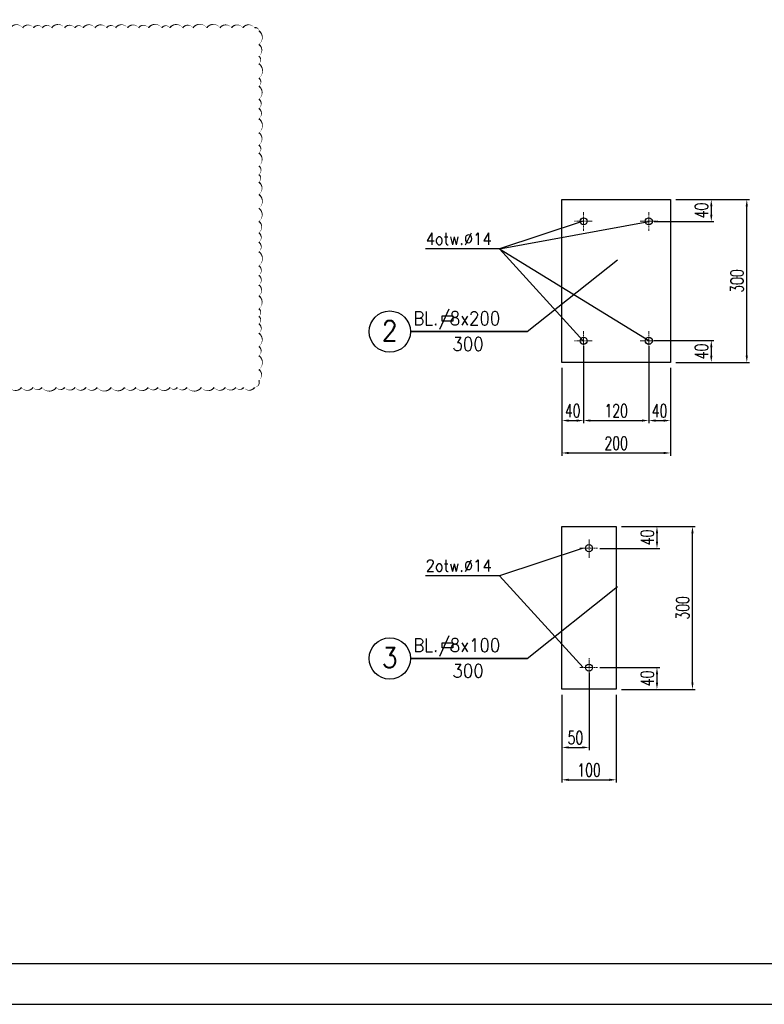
# Model space of a CAD drawing. Header units: centimetres. Extents: x -11084 to 13044, y 2736 to 15778.
# Tile 21 of 23: x 10318 to 11689, y 12810 to 14623. Entities that reach past the tile are written whole.
import ezdxf
from ezdxf.enums import TextEntityAlignment as Align

# ---------------------------------------------------------------- set-up
doc = ezdxf.new("R2010")
doc.units = ezdxf.units.CM
doc.linetypes.add('HIDDEN2', pattern=[4.7625, 3.175, -1.5875])
doc.layers.add('---Stal+widok', color=2, linetype='Continuous', lineweight=25)
doc.layers.add('_cienkie', color=9, linetype='Continuous', lineweight=9)
for name, color, linetype in [('2', 2, 'Continuous'), ('3', 3, 'Continuous'), ('5', 3, 'Continuous'), ('7', 5, 'Continuous'), ('K---rewizja_1', 230, 'Continuous')]:
    doc.layers.add(name, color=color, linetype=linetype)
doc.styles.add('O3', font='ROMANS.SHX', dxfattribs={"width": 0.85})
doc.styles.add('WYMIARY', font='ROMANS.shx', dxfattribs={"width": 0.7})
doc.dimstyles.new('10', dxfattribs={"dimtxt": 24, "dimasz": 12.5, "dimexe": 5, "dimexo": 10, "dimgap": 6, "dimtad": 1, "dimdec": 0, "dimrnd": 1, "dimzin": 9, "dimdsep": 46, "dimtxsty": 'WYMIARY', "dimcen": 5, "dimdle": 10, "dimclrd": 256, "dimclre": 256, "dimclrt": 11, "dimaunit": 1, "dimazin": 0, "dimtfac": 8e-05, "dimtdec": 0, "dimtix": 1, "dimtmove": 1, "dimatfit": 3, "dimfxl": 5, "dimtolj": 1, "dimtzin": 9, "dimarcsym": 0})

# ---------------------------------------------------------------- blocks, each defined once
blk = doc.blocks.new('*D404')
at = {"layer": '5', "lineweight": -2, "transparency": 16777216}
for p, q in [((11525.9, 14291.7), (11661.4, 14291.7)), ((11656.4, 14004.2), (11656.4, 14279.2)), ((11525.9, 13991.7), (11661.4, 13991.7))]:
    blk.add_line(p, q, dxfattribs=at)
at = {"layer": '5', "transparency": 16777216}
for points in [[(11654.3, 14279.2), (11658.4, 14279.2), (11656.4, 14291.7)], [(11654.3, 14004.2), (11658.4, 14004.2), (11656.4, 13991.7)]]:
    blk.add_solid(points, dxfattribs=at)
at = {"layer": 'Defpoints', "color": 0, "transparency": 16777216}
for p in [(11515.9, 14291.7), (11656.4, 14291.7), (11515.9, 13991.7)]:
    blk.add_point(p, dxfattribs=at)
at = {"layer": '5', "color": 11, "transparency": 16777216, "insert": (11638.4, 14141.7), "char_height": 24, "attachment_point": 5, "rotation": 90, "style": 'WYMIARY'}
blk.add_mtext('\\A1;300', dxfattribs=at)
blk = doc.blocks.new('*D405')
at = {"layer": '5', "lineweight": -2, "transparency": 16777216}
for p, q in [((11525.9, 14291.7), (11596, 14291.7)), ((11591, 14279.2), (11591, 14263.7)), ((11485.9, 14251.2), (11596, 14251.2))]:
    blk.add_line(p, q, dxfattribs=at)
at = {"layer": '5', "transparency": 16777216}
for points in [[(11589, 14279.2), (11593.1, 14279.2), (11591, 14291.7)], [(11589, 14263.7), (11593.1, 14263.7), (11591, 14251.2)]]:
    blk.add_solid(points, dxfattribs=at)
at = {"layer": 'Defpoints', "color": 0, "transparency": 16777216}
for p in [(11515.9, 14291.7), (11475.9, 14251.2), (11591, 14251.2)]:
    blk.add_point(p, dxfattribs=at)
at = {"layer": '5', "color": 11, "transparency": 16777216, "insert": (11573, 14271.5), "char_height": 24, "attachment_point": 5, "rotation": 90, "style": 'WYMIARY'}
blk.add_mtext('\\A1;40', dxfattribs=at)
blk = doc.blocks.new('*D397')
at = {"layer": '5', "lineweight": -2, "transparency": 16777216}
for p, q in [((11485.9, 14032.1), (11596, 14032.1)), ((11591, 14019.6), (11591, 14004.2)), ((11525.9, 13991.7), (11596, 13991.7))]:
    blk.add_line(p, q, dxfattribs=at)
at = {"layer": '5', "transparency": 16777216}
for points in [[(11589, 14019.6), (11593.1, 14019.6), (11591, 14032.1)], [(11589, 14004.2), (11593.1, 14004.2), (11591, 13991.7)]]:
    blk.add_solid(points, dxfattribs=at)
at = {"layer": 'Defpoints', "color": 0, "transparency": 16777216}
for p in [(11475.9, 14032.1), (11515.9, 13991.7), (11591, 13991.7)]:
    blk.add_point(p, dxfattribs=at)
at = {"layer": '5', "color": 11, "transparency": 16777216, "insert": (11573, 14011.9), "char_height": 24, "attachment_point": 5, "rotation": 90, "style": 'WYMIARY'}
blk.add_mtext('\\A1;40', dxfattribs=at)
blk = doc.blocks.new('*D398')
at = {"layer": '5', "lineweight": -2, "transparency": 16777216}
for p, q in [((11315.9, 13981.7), (11315.9, 13820)), ((11515.9, 13981.7), (11515.9, 13820)), ((11328.4, 13825), (11503.4, 13825))]:
    blk.add_line(p, q, dxfattribs=at)
at = {"layer": '5', "transparency": 16777216}
for points in [[(11328.4, 13827.1), (11328.4, 13822.9), (11315.9, 13825)], [(11503.4, 13827.1), (11503.4, 13822.9), (11515.9, 13825)]]:
    blk.add_solid(points, dxfattribs=at)
at = {"layer": 'Defpoints', "color": 0, "transparency": 16777216}
for p in [(11315.9, 13991.7), (11515.9, 13991.7), (11515.9, 13825)]:
    blk.add_point(p, dxfattribs=at)
at = {"layer": '5', "color": 11, "transparency": 16777216, "insert": (11415.9, 13843), "char_height": 24, "attachment_point": 5, "style": 'WYMIARY'}
blk.add_mtext('\\A1;200', dxfattribs=at)
blk = doc.blocks.new('*D399')
at = {"layer": '5', "lineweight": -2, "transparency": 16777216}
for p, q in [((11355.9, 14022.1), (11355.9, 13879.7)), ((11315.9, 13981.7), (11315.9, 13879.7)), ((11328.4, 13884.7), (11343.4, 13884.7))]:
    blk.add_line(p, q, dxfattribs=at)
at = {"layer": '5', "transparency": 16777216}
for points in [[(11328.4, 13886.7), (11328.4, 13882.6), (11315.9, 13884.7)], [(11343.4, 13886.7), (11343.4, 13882.6), (11355.9, 13884.7)]]:
    blk.add_solid(points, dxfattribs=at)
at = {"layer": 'Defpoints', "color": 0, "transparency": 16777216}
for p in [(11355.9, 14032.1), (11315.9, 13991.7), (11355.9, 13884.7)]:
    blk.add_point(p, dxfattribs=at)
at = {"layer": '5', "color": 11, "transparency": 16777216, "insert": (11335.9, 13902.7), "char_height": 24, "attachment_point": 5, "style": 'WYMIARY'}
blk.add_mtext('\\A1;40', dxfattribs=at)
blk = doc.blocks.new('*D400')
at = {"layer": '5', "lineweight": -2, "transparency": 16777216}
for p, q in [((11355.9, 14022.1), (11355.9, 13879.7)), ((11475.9, 14021.7), (11475.9, 13879.7)), ((11368.4, 13884.7), (11463.4, 13884.7))]:
    blk.add_line(p, q, dxfattribs=at)
at = {"layer": '5', "transparency": 16777216}
for points in [[(11368.4, 13886.7), (11368.4, 13882.6), (11355.9, 13884.7)], [(11463.4, 13886.7), (11463.4, 13882.6), (11475.9, 13884.7)]]:
    blk.add_solid(points, dxfattribs=at)
at = {"layer": 'Defpoints', "color": 0, "transparency": 16777216}
for p in [(11355.9, 14032.1), (11475.9, 14031.7), (11475.9, 13884.7)]:
    blk.add_point(p, dxfattribs=at)
at = {"layer": '5', "color": 11, "transparency": 16777216, "insert": (11415.9, 13902.7), "char_height": 24, "attachment_point": 5, "style": 'WYMIARY'}
blk.add_mtext('\\A1;120', dxfattribs=at)
blk = doc.blocks.new('*D401')
at = {"layer": '5', "lineweight": -2, "transparency": 16777216}
for p, q in [((11475.9, 14021.7), (11475.9, 13879.7)), ((11515.9, 13981.7), (11515.9, 13879.7)), ((11488.4, 13884.7), (11503.4, 13884.7))]:
    blk.add_line(p, q, dxfattribs=at)
at = {"layer": '5', "transparency": 16777216}
for points in [[(11488.4, 13886.7), (11488.4, 13882.6), (11475.9, 13884.7)], [(11503.4, 13886.7), (11503.4, 13882.6), (11515.9, 13884.7)]]:
    blk.add_solid(points, dxfattribs=at)
at = {"layer": 'Defpoints', "color": 0, "transparency": 16777216}
for p in [(11475.9, 14031.7), (11515.9, 13991.7), (11515.9, 13884.7)]:
    blk.add_point(p, dxfattribs=at)
at = {"layer": '5', "color": 11, "transparency": 16777216, "insert": (11495.9, 13902.7), "char_height": 24, "attachment_point": 5, "style": 'WYMIARY'}
blk.add_mtext('\\A1;40', dxfattribs=at)
blk = doc.blocks.new('*D409')
at = {"layer": '5', "lineweight": -2, "transparency": 16777216}
for p, q in [((11425.9, 13689.7), (11561.4, 13689.7)), ((11556.4, 13402.2), (11556.4, 13677.2)), ((11425.9, 13389.7), (11561.4, 13389.7))]:
    blk.add_line(p, q, dxfattribs=at)
at = {"layer": '5', "transparency": 16777216}
for points in [[(11554.3, 13677.2), (11558.4, 13677.2), (11556.4, 13689.7)], [(11554.3, 13402.2), (11558.4, 13402.2), (11556.4, 13389.7)]]:
    blk.add_solid(points, dxfattribs=at)
at = {"layer": 'Defpoints', "color": 0, "transparency": 16777216}
for p in [(11415.9, 13689.7), (11556.4, 13689.7), (11415.9, 13389.7)]:
    blk.add_point(p, dxfattribs=at)
at = {"layer": '5', "color": 11, "transparency": 16777216, "insert": (11538.4, 13539.7), "char_height": 24, "attachment_point": 5, "rotation": 90, "style": 'WYMIARY'}
blk.add_mtext('\\A1;300', dxfattribs=at)
blk = doc.blocks.new('*D410')
at = {"layer": '5', "lineweight": -2, "transparency": 16777216}
for p, q in [((11425.9, 13689.7), (11496, 13689.7)), ((11491, 13677.2), (11491, 13661.8)), ((11385.9, 13649.3), (11496, 13649.3))]:
    blk.add_line(p, q, dxfattribs=at)
at = {"layer": '5', "transparency": 16777216}
for points in [[(11489, 13677.2), (11493.1, 13677.2), (11491, 13689.7)], [(11489, 13661.8), (11493.1, 13661.8), (11491, 13649.3)]]:
    blk.add_solid(points, dxfattribs=at)
at = {"layer": 'Defpoints', "color": 0, "transparency": 16777216}
for p in [(11415.9, 13689.7), (11375.9, 13649.3), (11491, 13649.3)]:
    blk.add_point(p, dxfattribs=at)
at = {"layer": '5', "color": 11, "transparency": 16777216, "insert": (11473, 13669.5), "char_height": 24, "attachment_point": 5, "rotation": 90, "style": 'WYMIARY'}
blk.add_mtext('\\A1;40', dxfattribs=at)
blk = doc.blocks.new('*D411')
at = {"layer": '5', "lineweight": -2, "transparency": 16777216}
for p, q in [((11385.9, 13430.1), (11496, 13430.1)), ((11491, 13417.6), (11491, 13402.2)), ((11425.9, 13389.7), (11496, 13389.7))]:
    blk.add_line(p, q, dxfattribs=at)
at = {"layer": '5', "transparency": 16777216}
for points in [[(11489, 13417.6), (11493.1, 13417.6), (11491, 13430.1)], [(11489, 13402.2), (11493.1, 13402.2), (11491, 13389.7)]]:
    blk.add_solid(points, dxfattribs=at)
at = {"layer": 'Defpoints', "color": 0, "transparency": 16777216}
for p in [(11375.9, 13430.1), (11415.9, 13389.7), (11491, 13389.7)]:
    blk.add_point(p, dxfattribs=at)
at = {"layer": '5', "color": 11, "transparency": 16777216, "insert": (11473, 13409.9), "char_height": 24, "attachment_point": 5, "rotation": 90, "style": 'WYMIARY'}
blk.add_mtext('\\A1;40', dxfattribs=at)
blk = doc.blocks.new('*D412')
at = {"layer": '5', "lineweight": -2, "transparency": 16777216}
for p, q in [((11315.9, 13379.7), (11315.9, 13218.1)), ((11415.9, 13379.7), (11415.9, 13218.1)), ((11328.4, 13223.1), (11403.4, 13223.1))]:
    blk.add_line(p, q, dxfattribs=at)
at = {"layer": '5', "transparency": 16777216}
for points in [[(11328.4, 13225.2), (11328.4, 13221), (11315.9, 13223.1)], [(11403.4, 13225.2), (11403.4, 13221), (11415.9, 13223.1)]]:
    blk.add_solid(points, dxfattribs=at)
at = {"layer": 'Defpoints', "color": 0, "transparency": 16777216}
for p in [(11315.9, 13389.7), (11415.9, 13389.7), (11415.9, 13223.1)]:
    blk.add_point(p, dxfattribs=at)
at = {"layer": '5', "color": 11, "transparency": 16777216, "insert": (11365.9, 13241.1), "char_height": 24, "attachment_point": 5, "style": 'WYMIARY'}
blk.add_mtext('\\A1;100', dxfattribs=at)
blk = doc.blocks.new('*D413')
at = {"layer": '5', "lineweight": -2, "transparency": 16777216}
for p, q in [((11365.9, 13420.1), (11365.9, 13277.7)), ((11315.9, 13379.7), (11315.9, 13277.7)), ((11328.4, 13282.7), (11353.4, 13282.7))]:
    blk.add_line(p, q, dxfattribs=at)
at = {"layer": '5', "transparency": 16777216}
for points in [[(11328.4, 13284.8), (11328.4, 13280.7), (11315.9, 13282.7)], [(11353.4, 13284.8), (11353.4, 13280.7), (11365.9, 13282.7)]]:
    blk.add_solid(points, dxfattribs=at)
at = {"layer": 'Defpoints', "color": 0, "transparency": 16777216}
for p in [(11365.9, 13430.1), (11315.9, 13389.7), (11365.9, 13282.7)]:
    blk.add_point(p, dxfattribs=at)
at = {"layer": '5', "color": 11, "transparency": 16777216, "insert": (11340.9, 13300.7), "char_height": 24, "attachment_point": 5, "style": 'WYMIARY'}
blk.add_mtext('\\A1;50', dxfattribs=at)

msp = doc.modelspace()

# ---------------------------------------------------------------- linework, layer by layer
at = {"layer": '---Stal+widok'}
for points in [[(11315.914683, 14291.655839), (11515.914683, 14291.655839), (11515.914683, 13991.655839), (11315.914683, 13991.655839)], [(11315.914683, 13689.737449), (11415.914683, 13689.737449), (11415.914683, 13389.737449), (11315.914683, 13389.737449)]]:
    msp.add_lwpolyline(points, close=True, dxfattribs=at)
for centre in [(11355.908585, 14251.655839), (11475.92078, 14251.655839), (11355.908585, 14031.655839), (11475.92078, 14031.655839), (11365.914683, 13649.737449), (11365.914683, 13429.737449)]:
    msp.add_circle(centre, 6.5, dxfattribs=at)
msp.add_lwpolyline([(8843.714135, 12809.685219), (13043.714135, 12809.685219), (13043.714135, 15777.685219), (8843.714135, 15777.685219)], close=True)
at = {"layer": '3'}
for p, q in [((11037.183023, 14048.489734), (11251.736177, 14048.489619)), ((11251.736177, 14048.489734), (11037.183023, 14048.489619)), ((11037.183023, 13446.571344), (11251.736177, 13446.571229)), ((11251.736177, 13446.571344), (11037.183023, 13446.571229))]:
    msp.add_line(p, q, dxfattribs=at)
for centre in [(10999.168594, 14048.489619), (10999.168594, 13446.571229)]:
    msp.add_circle(centre, 38.014429, dxfattribs=at)
at = {"layer": '5'}
for points in [[(11354.976157, 14251.655839), (11201.222773, 14200.786997), (11064.575545, 14200.786997)], [(11201.222773, 14200.786997), (11475.92078, 14251.245164)], [(11354.976157, 14031.655839), (11201.222773, 14200.786997), (11069.149617, 14200.786997)], [(11201.222773, 14200.786997), (11475.92078, 14032.066514)], [(11251.736177, 14048.489734), (11418.524581, 14180.754778)], [(11354.976157, 13649.737449), (11201.222773, 13598.868607), (11064.575545, 13598.868607)], [(11354.976157, 13429.737449), (11201.222773, 13598.868607), (11069.149617, 13598.868607)], [(11251.736177, 13446.571344), (11418.524581, 13578.836388)]]:
    msp.add_lwpolyline(points, dxfattribs=at)
for points in [[(11095.688682, 14077.335678), (11115.212989, 14077.335678), (11115.212989, 14067.791772), (11095.688682, 14067.791772)], [(11095.688682, 13475.417288), (11115.212989, 13475.417288), (11115.212989, 13465.873382), (11095.688682, 13465.873382)]]:
    msp.add_lwpolyline(points, close=True, dxfattribs=at)
at = {"layer": '7', "color": 6}
msp.add_lwpolyline([(9093.714135, 12884.685219), (12968.714135, 12884.685219), (12968.714135, 15702.685219), (9093.714135, 15702.685219)], close=True, dxfattribs=at)
at = {"layer": '_cienkie', "linetype": 'HIDDEN2', "ltscale": 0.5}
for points in [[(11355.908585, 14234.075982), (11355.908585, 14268.414347)], [(11475.92078, 14234.075982), (11475.92078, 14268.414347)], [(11371.565098, 14251.655839), (11338.387215, 14251.655839)], [(11460.264268, 14251.655839), (11493.44215, 14251.655839)], [(11355.908585, 14049.235697), (11355.908585, 14014.897332)], [(11475.92078, 14049.235697), (11475.92078, 14014.897332)], [(11371.565098, 14031.655839), (11338.387215, 14031.655839)], [(11460.264268, 14031.655839), (11493.44215, 14031.655839)], [(11365.914683, 13632.157592), (11365.914683, 13666.495957)], [(11381.571195, 13649.737449), (11348.393313, 13649.737449)], [(11365.914683, 13447.317307), (11365.914683, 13412.978942)], [(11381.571195, 13429.737449), (11348.393313, 13429.737449)]]:
    msp.add_lwpolyline(points, dxfattribs=at)
at = {"layer": 'K---rewizja_1'}
msp.add_lwpolyline([(10299.024934, 13945.744758, 0, 2.666667, 0.52056705), (10321.102024, 13945.744758, 0, 2.666667, 0.52056705), (10342.364473, 13945.744758, 0, 2.666667, 0.52056705), (10358.72158, 13945.744758, 0, 2.666667, 0.52056705), (10385.348776, 13945.744758, 0, 2.666667, 0.52056705), (10400.642619, 13945.744758, 0, 2.666667, 0.52056705), (10419.75453, 13945.744758, 0, 2.666667, 0.52056705), (10439.877621, 13945.744758, 0, 2.666667, 0.52056705), (10460.476802, 13945.744758, 0, 2.666667, 0.52056705), (10486.40492, 13945.744758, 0, 2.666667, 0.52056705), (10510.887682, 13945.744758, 0, 2.666667, 0.52056705), (10531.650849, 13945.744758, 0, 2.666667, 0.52056705), (10554.371675, 13945.744758, 0, 2.666667, 0.52056705), (10572.25308, 13945.744758, 0, 2.666667, 0.52056705), (10594.590595, 13945.744758, 0, 2.666667, 0.52056705), (10607.958109, 13945.744758, 0, 2.666667, 0.52056705), (10625.736565, 13945.744758, 0, 2.666667, 0.52056705), (10652.356437, 13945.744758, 0, 2.666667, 0.52056705), (10675.833309, 13945.744758, 0, 2.666667, 0.52056705), (10696.454869, 13945.744758, 0, 2.666667, 0.52056705), (10715.585498, 13945.744758, 0, 2.666667, 0.52056705), (10730.080976, 13945.744758, 0, 2.666667, 0.52056705), (10750.303355, 13945.744758, 0, 2.666667, 0.52056705), (10757.946891, 13958.849739, 0, 2.666667, 0.52056705), (10757.946891, 13978.724613, 0, 2.666667, 0.52056705), (10757.946891, 14004.308483, 0, 2.666667, 0.52056705), (10757.946891, 14021.229165, 0, 2.666667, 0.52056705), (10757.946891, 14045.563404, 0, 2.666667, 0.52056705), (10757.946891, 14062.936167, 0, 2.666667, 0.52056705), (10757.946891, 14076.702456, 0, 2.666667, 0.52056705), (10757.946891, 14090.716149, 0, 2.666667, 0.52056705), (10757.946891, 14114.49902, 0, 2.666667, 0.52056705), (10757.946891, 14134.387729, 0, 2.666667, 0.52056705), (10757.946891, 14152.215015, 0, 2.666667, 0.52056705), (10757.946891, 14169.976787, 0, 2.666667, 0.52056705), (10757.946891, 14195.794226, 0, 2.666667, 0.52056705), (10757.946891, 14213.209308, 0, 2.666667, 0.52056705), (10757.946891, 14230.50842, 0, 2.666667, 0.52056705), (10757.946891, 14251.538114, 0, 2.666667, 0.52056705), (10757.946891, 14275.650585, 0, 2.666667, 0.52056705), (10757.946891, 14301.096511, 0, 2.666667, 0.52056705), (10757.946891, 14323.914591, 0, 2.666667, 0.52056705), (10757.946891, 14337.811906, 0, 2.666667, 0.52056705), (10757.946891, 14353.617646, 0, 2.666667, 0.52056705), (10757.946891, 14377.38953, 0, 2.666667, 0.52056705), (10757.946891, 14392.118576, 0, 2.666667, 0.52056705), (10757.946891, 14414.951711, 0, 2.666667, 0.52056705), (10757.946891, 14440.592956, 0, 2.666667, 0.52056705), (10757.946891, 14459.648713, 0, 2.666667, 0.52056705), (10757.946891, 14476.68618, 0, 2.666667, 0.52056705), (10757.946891, 14500.538226, 0, 2.666667, 0.52056705), (10757.946891, 14515.360049, 0, 2.666667, 0.52056705), (10757.946891, 14541.956726, 0, 2.666667, 0.52056705), (10757.946891, 14555.729119, 0, 2.666667, 0.52056705), (10757.946891, 14577.473354, 0, 2.666667, 0.52056705), (10757.946891, 14602.474524, 0, 2.666667, 0.52056705), (10750.014369, 14607.914399, 0, 2.666667, 0.52056705), (10728.481322, 14607.914399, 0, 2.666667, 0.52056705), (10707.695369, 14607.914399, 0, 2.666667, 0.52056705), (10686.552553, 14607.914399, 0, 2.666667, 0.52056705), (10662.109668, 14607.914399, 0, 2.666667, 0.52056705), (10636.830576, 14607.914399, 0, 2.666667, 0.52056705), (10617.812662, 14607.914399, 0, 2.666667, 0.52056705), (10594.123381, 14607.914399, 0, 2.666667, 0.52056705), (10579.333704, 14607.914399, 0, 2.666667, 0.52056705), (10554.864777, 14607.914399, 0, 2.666667, 0.52056705), (10536.689581, 14607.914399, 0, 2.666667, 0.52056705), (10516.253573, 14607.914399, 0, 2.666667, 0.52056705), (10494.228568, 14607.914399, 0, 2.666667, 0.52056705), (10477.613071, 14607.914399, 0, 2.666667, 0.52056705), (10456.260694, 14607.914399, 0, 2.666667, 0.52056705), (10434.389909, 14607.914399, 0, 2.666667, 0.52056705), (10419.023636, 14607.914399, 0, 2.666667, 0.52056705), (10400.344274, 14607.914399, 0, 2.666667, 0.52056705), (10376.525188, 14607.914399, 0, 2.666667, 0.52056705), (10359.462086, 14607.914399, 0, 2.666667, 0.52056705), (10343.150553, 14607.914399, 0, 2.666667, 0.52056705), (10323.09623, 14607.914399, 0, 2.666667, 0.52056705), (10300.69483, 14607.914399, 0, 2.666667, 0.52056705)], format="xyseb", dxfattribs=at)

# ---------------------------------------------------------------- texts
at = {"layer": '2', "style": 'O3', "width": 0.9}
for s, p in [('2', (10998.929486, 14031.455054)), ('3', (10998.929486, 13429.536664))]:
    msp.add_text(s, height=37.29375, dxfattribs=at).set_placement(p, align=Align.CENTER)
at = {"layer": '3', "style": 'WYMIARY', "width": 0.9}
for s, height, p in [('4otw.%%C14', 22, (11065.251704, 14208.386787)), ('BL./8x200', 24.8625, (11042.39346, 14060.516648)), ('300', 24.8625, (11114.42884, 14013.175155)), ('2otw.%%C14', 22, (11065.251704, 13606.468397)), ('BL./8x100', 24.8625, (11042.39346, 13458.598258)), ('300', 24.8625, (11114.42884, 13411.256765))]:
    msp.add_text(s, height=height, dxfattribs=at).set_placement(p)

# ---------------------------------------------------------------- dimensions: what is measured, and where the dimension line sits
at = {"layer": '5'}
for base, p1, p2, picture, middle in [((11591.033875, 14251.245164), (11515.914683, 14291.655839), (11475.92078, 14251.245164), '*D405', (11573.033875, 14271.450502)), ((11656.357283, 14291.655839), (11515.914683, 13991.655839), (11515.914683, 14291.655839), '*D404', (11638.357283, 14141.655839)), ((11591.033875, 13991.655839), (11475.92078, 14032.066514), (11515.914683, 13991.655839), '*D397', (11573.033875, 14011.861177)), ((11491.033875, 13649.326774), (11415.914683, 13689.737449), (11375.92078, 13649.326774), '*D410', (11473.033875, 13669.532112)), ((11556.357283, 13689.737449), (11415.914683, 13389.737449), (11415.914683, 13689.737449), '*D409', (11538.357283, 13539.737449)), ((11491.033875, 13389.737449), (11375.92078, 13430.148124), (11415.914683, 13389.737449), '*D411', (11473.033875, 13409.942787))]:
    dim = msp.add_linear_dim(base=base, p1=p1, p2=p2, angle=90, dimstyle='10', dxfattribs=at)
    dim.commit()
    dim.dimension.update_dxf_attribs({"geometry": picture, "text_midpoint": middle})
for base, p1, p2, picture, middle in [((11355.908585, 13884.65962), (11315.914683, 13991.655839), (11355.908585, 14032.066514), '*D399', (11335.911634, 13902.65962)), ((11475.92078, 13884.65962), (11355.908585, 14032.066514), (11475.92078, 14031.655839), '*D400', (11415.914683, 13902.65962)), ((11515.914683, 13884.65962), (11475.92078, 14031.655839), (11515.914683, 13991.655839), '*D401', (11495.917732, 13902.65962)), ((11515.914683, 13824.995829), (11315.914683, 13991.655839), (11515.914683, 13991.655839), '*D398', (11415.914683, 13842.995829)), ((11365.914683, 13282.74123), (11315.914683, 13389.737449), (11365.914683, 13430.148124), '*D413', (11340.914683, 13300.74123)), ((11415.914683, 13223.077439), (11315.914683, 13389.737449), (11415.914683, 13389.737449), '*D412', (11365.914683, 13241.077439))]:
    dim = msp.add_linear_dim(base=base, p1=p1, p2=p2, dimstyle='10', dxfattribs=at)
    dim.commit()
    dim.dimension.update_dxf_attribs({"geometry": picture, "text_midpoint": middle})

doc.saveas('drawing.dxf')
